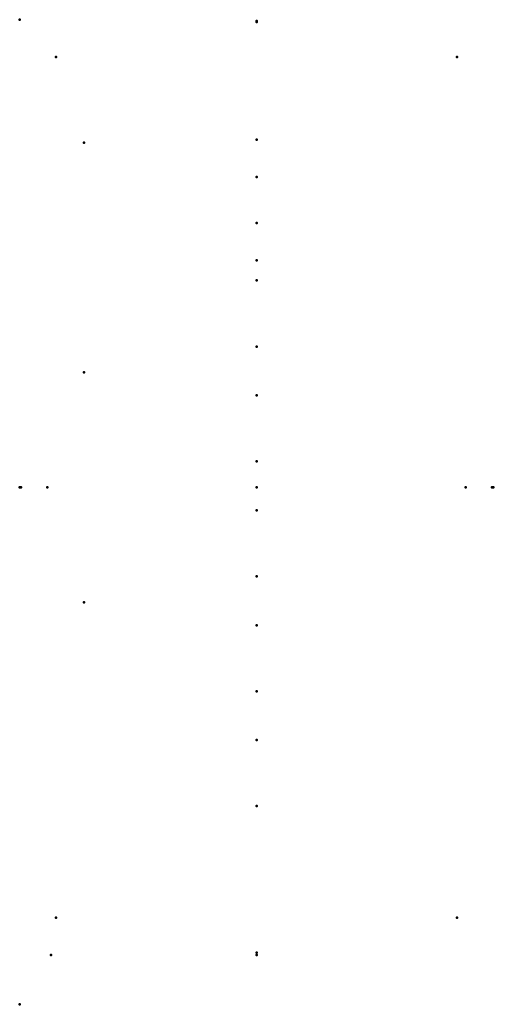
# Model space of a CAD drawing. Header units: millimetres. Extents: x -206 to 206, y -450 to 407.
import ezdxf

# ---------------------------------------------------------------- set-up
doc = ezdxf.new("R2010")
doc.units = ezdxf.units.MM
doc.layers.add('ConnectionPoints', color=7, linetype='Continuous', lineweight=50)

msp = doc.modelspace()

# ---------------------------------------------------------------- linework, layer by layer
at = {"layer": 'ConnectionPoints', "extrusion": (-7.4988e-33, -1, -1.22465e-16)}
msp.add_point((-206, 407), dxfattribs=at)
at = {"layer": 'ConnectionPoints', "extrusion": (0, 1, 0)}
for p in [(0, 406, 1094.75), (0, 406, 1094.75), (-150, 300, 2186.5), (-150, 100, 2186.5), (-150, -100, 2186.5), (-178.8, -407, 1036.61), (0, -405, 1103.75), (0, -407, 1103.75)]:
    msp.add_point(p, dxfattribs=at)
at = {"layer": 'ConnectionPoints', "extrusion": (0, -1, 0)}
for p in [(0, 406, 1094.75), (0, 405, 1085.75), (0, -407, 1103.75)]:
    msp.add_point(p, dxfattribs=at)
at = {"layer": 'ConnectionPoints'}
for p in [(-174.5, 374.5, 2207.5), (174.5, 374.5, 2207.5), (0, 302.5, 26), (0, 270, 26), (0, 230, 26), (0, 197.5, 26), (0, 180, 26), (0, 122.5, 26), (0, 80, 26), (0, 22.5, 26), (0, 0), (0, 0), (0, 0, 21.7), (0, 0, 2207.5), (0, 0, 2208.5), (0, -20, 26), (0, -77.5, 26), (0, -120, 26), (0, -177.5, 26), (0, -220, 26), (0, -277.5, 26), (-174.5, -374.5, 2207.5), (174.5, -374.5, 2207.5), (-206, -450)]:
    msp.add_point(p, dxfattribs=at)
at = {"layer": 'ConnectionPoints', "extrusion": (0, 1.22465e-16, -1)}
for p in [(-174.5, 374.5, 2207.5), (174.5, 374.5, 2207.5), (0, 270, 26), (0, 0, 2207.5), (-174.5, -374.5, 2207.5), (174.5, -374.5, 2207.5)]:
    msp.add_point(p, dxfattribs=at)
at = {"layer": 'ConnectionPoints', "extrusion": (0, 0, -1)}
for p in [(0, 302.5, 25), (0, 197.5, 25), (0, 122.5, 25), (0, 22.5, 25), (0, 0), (0, 0, 2207.5), (0, -77.5, 25), (0, -177.5, 25), (0, -277.5, 25)]:
    msp.add_point(p, dxfattribs=at)
at = {"layer": 'ConnectionPoints', "extrusion": (0, -1.22465e-16, -1)}
for p in [(0, 230, 26), (0, 180, 26), (0, 80, 26), (0, -20, 26), (0, -120, 26), (0, -220, 26)]:
    msp.add_point(p, dxfattribs=at)
at = {"layer": 'ConnectionPoints', "extrusion": (-1, 1.22465e-16, 0)}
for p in [(-206, 0, 1094.75), (182, 0, 1103.75)]:
    msp.add_point(p, dxfattribs=at)
at = {"layer": 'ConnectionPoints', "extrusion": (1, 0, 0)}
for p in [(-182, 0, 1103.75), (206, 0, 1094.75), (206, 0, 1094.75), (-206, 0, 1094.75), (-205, 0, 1103.75)]:
    msp.add_point(p, dxfattribs=at)
at = {"layer": 'ConnectionPoints', "extrusion": (-1, 0, 0)}
for p in [(205, 0, 1103.75), (206, 0, 1094.75), (-206, 0, 1094.75)]:
    msp.add_point(p, dxfattribs=at)
at = {"layer": 'ConnectionPoints', "extrusion": (0, -1, -1.22465e-16)}
for p in [(-178.8, -407, 1036.61), (0, -407, 1103.75)]:
    msp.add_point(p, dxfattribs=at)

doc.saveas('drawing.dxf')
